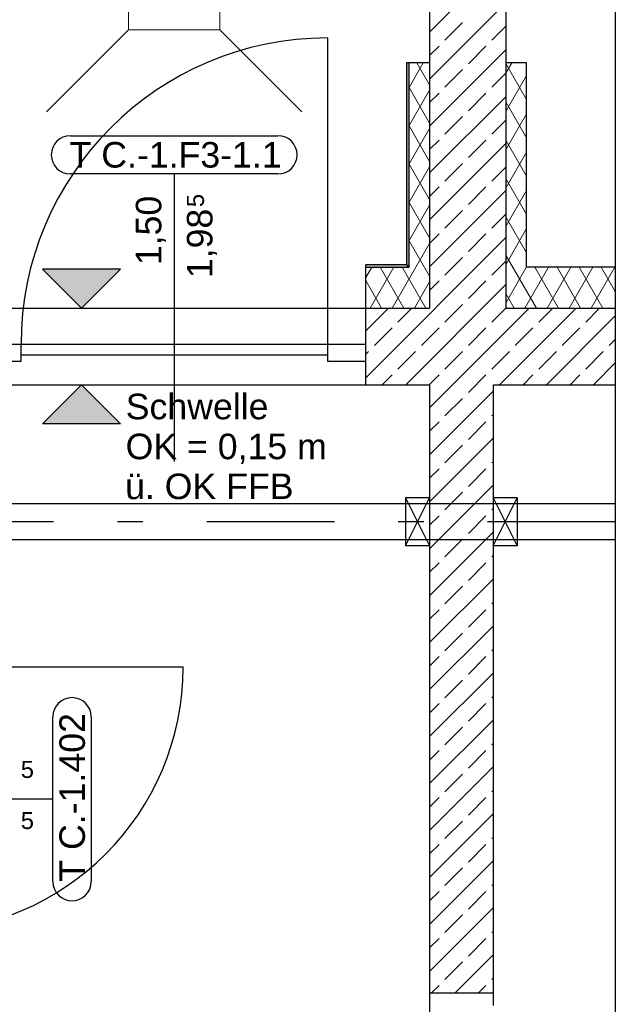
# Model space of a CAD drawing. Header units: metres. Extents: x 0 to 19.7, y 0 to 22.1.
# Tile 5 of 6: x 17.4 to 19.7, y 15.6 to 19.5. Entities that reach past the tile are written whole.
import ezdxf

# ---------------------------------------------------------------- set-up
doc = ezdxf.new("R2010")
doc.units = ezdxf.units.M
doc.linetypes.add('Continous_Ausgezogen', pattern=[0])
doc.linetypes.add('STRICHPUNKT', pattern=[1, 0.5, -0.25, 0, -0.25])
doc.layers.get('0').update_dxf_attribs({"lineweight": 0})
doc.layers.add('003ARCH_A', color=7, linetype='Continuous')
doc.layers.add('004TGA_S', color=7, linetype='Continuous')
doc.styles.add('ARIAL', font='arial.ttf')

msp = doc.modelspace()

# ---------------------------------------------------------------- hatches: boundary and pattern name
at = {"layer": '003ARCH_A', "linetype": 'Continuous', "lineweight": 0}
for points in [[(18.928, 18.5145), (18.928, 19.3045), (18.918, 19.3045), (18.918, 18.5145)], [(18.918, 18.5145), (18.758, 18.5145), (18.758, 18.5045), (18.918, 18.5045)], [(18.918, 18.5045), (18.9233, 18.5045), (18.918, 18.5145)], [(18.918, 18.5145), (18.9233, 18.5045), (18.928, 18.5045), (18.928, 18.5145)]]:
    msp.add_hatch(color=252, dxfattribs=at).paths.add_polyline_path(points)
at = {"layer": '003ARCH_A', "linetype": 'Continuous'}
for points in [[(17.7977, 18.4971), (17.4926, 18.4971), (17.6452, 18.3445)], [(17.7977, 17.892), (17.4926, 17.892), (17.6452, 18.0445)]]:
    msp.add_hatch(color=252, dxfattribs=at).paths.add_polyline_path(points)

# ---------------------------------------------------------------- linework, layer by layer
at = {"color": 0, "linetype": 'ByBlock'}
for p, q in [((17.8291, 19.791), (17.8291, 19.4339)), ((18.1863, 19.791), (18.1863, 19.4339)), ((17.5077, 19.1124), (17.8291, 19.4339)), ((18.1863, 19.4339), (17.8291, 19.4339)), ((18.1863, 19.4339), (18.5077, 19.1124))]:
    msp.add_line(p, q, dxfattribs=at)
at = {"layer": '003ARCH_A', "color": 252, "linetype": 'Continuous'}
for p, q in [((19.308, 18.3445), (19.308, 21.1945)), ((19.008, 20.8945), (19.008, 18.3445)), ((19.008, 19.3045), (18.918, 19.3045)), ((18.918, 19.3045), (18.918, 18.5145)), ((18.928, 18.5045), (18.928, 19.3045)), ((19.388, 19.3045), (19.308, 19.3045)), ((19.388, 18.5045), (19.388, 19.3045)), ((17.6016, 19.0195), (18.4144, 19.0195)), ((18.4144, 18.8695), (17.6016, 18.8695)), ((18.008, 18.8695), (18.008, 17.7445)), ((18.758, 18.0445), (18.758, 18.5145)), ((18.918, 18.5145), (18.758, 18.5145)), ((18.758, 18.5045), (18.928, 18.5045)), ((19.7354, 18.5045), (19.388, 18.5045)), ((17.008, 18.3445), (19.008, 18.3445)), ((19.308, 18.3445), (19.7354, 18.3445)), ((18.758, 18.202), (17.258, 18.202)), ((17.408, 18.162), (18.608, 18.162)), ((17.258, 18.137), (17.408, 18.137)), ((17.008, 18.0445), (19.008, 18.0445)), ((19.008, 18.0445), (19.008, 9.2795)), ((19.258, 18.0445), (19.7354, 18.0445)), ((19.258, 15.6141), (19.258, 18.0445)), ((18.043, 16.9395), (16.708, 16.9395)), ((17.533, 16.0994), (17.533, 16.7447)), ((17.683, 16.7447), (17.683, 16.0994)), ((17.533, 16.422), (16.408, 16.422)), ((19.008, 15.6641), (19.258, 15.6641))]:
    msp.add_line(p, q, dxfattribs=at)
at = {"layer": '003ARCH_A', "color": 252, "linetype": 'Continuous', "lineweight": 0}
for p, q in [((19.008, 19.4249), (19.308, 19.7249)), ((19.008, 19.2411), (19.308, 19.5411)), ((19.068, 19.3931), (19.137, 19.462)), ((19.2519, 19.3931), (19.308, 19.4492)), ((19.008, 19.333), (19.0451, 19.3701)), ((19.008, 19.0572), (19.308, 19.3572)), ((19.16, 19.3012), (19.2289, 19.3701)), ((18.928, 19.2087), (18.9833, 19.3045)), ((19.008, 19.219), (18.9586, 19.3045)), ((19.068, 19.2092), (19.137, 19.2782)), ((19.308, 19.2669), (19.3297, 19.3045)), ((19.388, 19.1608), (19.308, 19.2994)), ((19.2519, 19.2092), (19.308, 19.2653)), ((19.308, 19.1169), (19.388, 19.2555)), ((19.008, 19.069), (18.928, 19.2075)), ((18.928, 19.0587), (19.008, 19.1973)), ((19.008, 19.1492), (19.0451, 19.1862)), ((19.008, 18.8734), (19.308, 19.1734)), ((19.16, 19.1173), (19.2289, 19.1862)), ((19.388, 19.0108), (19.308, 19.1494)), ((19.068, 19.0254), (19.137, 19.0943)), ((19.2519, 19.0254), (19.308, 19.0815)), ((19.308, 18.9669), (19.388, 19.1055)), ((19.008, 18.919), (18.928, 19.0575)), ((18.928, 18.9087), (19.008, 19.0473)), ((19.008, 18.9653), (19.0451, 19.0024)), ((19.16, 18.9335), (19.2289, 19.0024)), ((19.008, 18.6896), (19.308, 18.9896)), ((19.388, 18.8608), (19.308, 18.9994)), ((19.308, 18.8169), (19.388, 18.9555)), ((19.008, 18.769), (18.928, 18.9075)), ((18.928, 18.7587), (19.008, 18.8973)), ((19.068, 18.8415), (19.137, 18.9105)), ((19.2519, 18.8415), (19.308, 18.8976)), ((19.388, 18.7108), (19.308, 18.8494)), ((19.008, 18.7815), (19.0451, 18.8186)), ((19.16, 18.7496), (19.2289, 18.8186)), ((19.008, 18.5057), (19.308, 18.8057)), ((19.308, 18.6669), (19.388, 18.8055)), ((19.008, 18.619), (18.928, 18.7575)), ((18.928, 18.6087), (19.008, 18.7473)), ((19.068, 18.6577), (19.137, 18.7266)), ((19.2519, 18.6577), (19.308, 18.7138)), ((19.388, 18.5608), (19.308, 18.6994)), ((19.308, 18.5169), (19.388, 18.6555)), ((18.758, 18.0719), (19.308, 18.6219)), ((19.008, 18.5976), (19.0451, 18.6347)), ((19.16, 18.5658), (19.2289, 18.6347)), ((18.8621, 18.3445), (19.008, 18.5973)), ((19.008, 18.469), (18.928, 18.6075)), ((19.068, 18.4738), (19.137, 18.5428)), ((19.4262, 18.3445), (19.308, 18.5494)), ((18.758, 18.4643), (18.7813, 18.5045)), ((18.7755, 18.3445), (18.8679, 18.5045)), ((18.9066, 18.3445), (18.8143, 18.5045)), ((18.9932, 18.3445), (18.9009, 18.5045)), ((19.2519, 18.4738), (19.308, 18.5299)), ((19.308, 18.3669), (19.388, 18.5055)), ((19.3817, 18.3445), (19.4741, 18.5045)), ((19.5128, 18.3445), (19.4205, 18.5045)), ((19.4683, 18.3445), (19.5607, 18.5045)), ((19.5994, 18.3445), (19.5071, 18.5045)), ((19.5549, 18.3445), (19.6473, 18.5045)), ((19.6861, 18.3445), (19.5937, 18.5045)), ((19.6415, 18.3445), (19.7339, 18.5045)), ((19.7354, 18.409), (19.6803, 18.5045)), ((18.82, 18.3445), (18.758, 18.452)), ((18.9145, 18.0445), (19.308, 18.438)), ((18.9487, 18.3445), (19.008, 18.4473)), ((19.008, 18.4138), (19.0451, 18.4509)), ((19.16, 18.3819), (19.2289, 18.4509)), ((19.3396, 18.3445), (19.308, 18.3994)), ((19.068, 18.29), (19.137, 18.3589)), ((18.758, 18.2557), (18.8468, 18.3445)), ((18.8842, 18.29), (18.9388, 18.3445)), ((19.008, 17.9542), (19.3984, 18.3445)), ((19.2519, 18.29), (19.308, 18.3461)), ((19.2822, 18.0445), (19.5822, 18.3445)), ((19.4357, 18.29), (19.4903, 18.3445)), ((19.4661, 18.0445), (19.7354, 18.3139)), ((19.6196, 18.29), (19.6741, 18.3445)), ((18.7923, 18.1981), (18.8612, 18.267)), ((18.9761, 18.1981), (19.0451, 18.267)), ((19.16, 18.1981), (19.2289, 18.267)), ((19.3438, 18.1981), (19.4128, 18.267)), ((19.5277, 18.1981), (19.5966, 18.267)), ((19.7115, 18.1981), (19.7354, 18.222)), ((18.758, 18.1638), (18.7693, 18.1751)), ((18.8842, 18.1061), (18.9531, 18.1751)), ((19.068, 18.1061), (19.137, 18.1751)), ((19.2519, 18.1061), (19.3208, 18.1751)), ((19.4357, 18.1061), (19.5047, 18.1751)), ((19.6196, 18.1061), (19.6885, 18.1751)), ((19.6499, 18.0445), (19.7354, 18.1301)), ((18.8226, 18.0445), (18.8612, 18.0832)), ((19.0065, 18.0445), (19.0451, 18.0832)), ((19.16, 18.0142), (19.2289, 18.0832)), ((19.3741, 18.0445), (19.4128, 18.0832)), ((19.558, 18.0445), (19.5966, 18.0832)), ((19.008, 17.7703), (19.258, 18.0203)), ((19.068, 17.9223), (19.137, 17.9912)), ((19.2519, 17.9223), (19.258, 17.9284)), ((19.008, 17.8622), (19.0451, 17.8993)), ((19.16, 17.8304), (19.2289, 17.8993)), ((19.008, 17.5865), (19.258, 17.8365)), ((19.068, 17.7384), (19.137, 17.8074)), ((19.2519, 17.7384), (19.258, 17.7445)), ((19.008, 17.6784), (19.0451, 17.7155)), ((19.16, 17.6465), (19.2289, 17.7155)), ((19.008, 17.4026), (19.258, 17.6526)), ((19.068, 17.5546), (19.137, 17.6235)), ((19.2519, 17.5546), (19.258, 17.5607)), ((19.008, 17.4945), (19.0451, 17.5316)), ((19.16, 17.4627), (19.2289, 17.5316)), ((19.008, 17.2188), (19.258, 17.4688)), ((19.068, 17.3708), (19.137, 17.4397)), ((19.008, 17.3107), (19.0451, 17.3478)), ((19.16, 17.2788), (19.2289, 17.3478)), ((19.2519, 17.3708), (19.258, 17.3768)), ((19.008, 17.0349), (19.258, 17.2849)), ((19.068, 17.1869), (19.137, 17.2558)), ((19.2519, 17.1869), (19.258, 17.193)), ((19.008, 17.1268), (19.0451, 17.1639)), ((19.16, 17.095), (19.2289, 17.1639)), ((19.008, 16.8511), (19.258, 17.1011)), ((19.068, 17.0031), (19.137, 17.072)), ((19.2519, 17.0031), (19.258, 17.0092)), ((19.008, 16.943), (19.0451, 16.9801)), ((19.16, 16.9111), (19.2289, 16.9801)), ((19.008, 16.6672), (19.258, 16.9172)), ((19.068, 16.8192), (19.137, 16.8881)), ((19.2519, 16.8192), (19.258, 16.8253)), ((19.008, 16.7592), (19.0451, 16.7962)), ((19.16, 16.7273), (19.2289, 16.7962)), ((19.008, 16.4834), (19.258, 16.7334)), ((19.068, 16.6354), (19.137, 16.7043)), ((19.008, 16.5753), (19.0451, 16.6124)), ((19.16, 16.5434), (19.2289, 16.6124)), ((19.2519, 16.6354), (19.258, 16.6415)), ((19.008, 16.2995), (19.258, 16.5495)), ((19.068, 16.4515), (19.137, 16.5205)), ((19.008, 16.3915), (19.0451, 16.4285)), ((19.16, 16.3596), (19.2289, 16.4285)), ((19.2519, 16.4515), (19.258, 16.4576)), ((19.008, 16.1157), (19.258, 16.3657)), ((19.068, 16.2677), (19.137, 16.3366)), ((19.2519, 16.2677), (19.258, 16.2738)), ((19.008, 16.2076), (19.0451, 16.2447)), ((19.16, 16.1757), (19.2289, 16.2447)), ((19.008, 15.9318), (19.258, 16.1818)), ((19.068, 16.0838), (19.137, 16.1528)), ((19.2519, 16.0838), (19.258, 16.0899)), ((19.008, 16.0238), (19.0451, 16.0608)), ((19.16, 15.9919), (19.2289, 16.0608)), ((19.008, 15.748), (19.258, 15.998)), ((19.068, 15.9), (19.137, 15.9689)), ((19.2519, 15.9), (19.258, 15.9061)), ((19.008, 15.8399), (19.0451, 15.877)), ((19.16, 15.808), (19.2289, 15.877)), ((19.108, 15.6641), (19.258, 15.8141)), ((19.068, 15.7161), (19.137, 15.7851)), ((19.0161, 15.6641), (19.0451, 15.6931)), ((19.1999, 15.6641), (19.2289, 15.6931)), ((19.2519, 15.7161), (19.258, 15.7222))]:
    msp.add_line(p, q, dxfattribs=at)
at = {"layer": '003ARCH_A', "color": 252}
for p, q in [((18.608, 19.402), (18.608, 18.137)), ((17.408, 18.137), (17.408, 18.202)), ((18.608, 18.137), (18.758, 18.137))]:
    msp.add_line(p, q, dxfattribs=at)
at = {"layer": '003ARCH_A', "color": 252, "linetype": 'Continous_Ausgezogen'}
for p, q in [((17.7977, 18.4971), (17.4926, 18.4971)), ((17.4926, 18.4971), (17.6452, 18.3445)), ((17.6452, 18.3445), (17.7977, 18.4971)), ((17.4926, 17.892), (17.6452, 18.0445)), ((17.6452, 18.0445), (17.7977, 17.892)), ((17.7977, 17.892), (17.4926, 17.892))]:
    msp.add_line(p, q, dxfattribs=at)
at = {"layer": '003ARCH_A', "color": 252}
msp.add_lwpolyline([(5.9927, 22.0508), (19.7354, 22.0508), (19.7354, 9.2795), (6, 9.2795)], close=True, dxfattribs=at)
at = {"layer": '003ARCH_A', "color": 252, "linetype": 'Continuous'}
for centre, radius, start, end in [((18.608, 18.202), 1.2, 90, 180), ((17.6016, 18.9445), 0.075, 90.0301, 269.9699), ((18.4144, 18.9445), 0.075, 270, 90), ((17.008, 16.9395), 1.035, 270, 0), ((17.608, 16.7447), 0.075, 0.0301, 179.9699), ((17.608, 16.0994), 0.075, 180, 0)]:
    msp.add_arc(centre, radius, start, end, dxfattribs=at)
at = {"layer": '004TGA_S', "color": 44, "linetype": 'Continuous'}
for p, q in [((19.7354, 17.5779), (10.6559, 17.5779)), ((10.6559, 17.4382), (19.7354, 17.4382))]:
    msp.add_line(p, q, dxfattribs=at)
at = {"layer": '004TGA_S', "color": 44}
for p, q in [((18.9139, 17.6018), (18.9139, 17.4143)), ((18.9139, 17.4143), (19.0077, 17.6018)), ((18.9139, 17.6018), (19.0077, 17.4143)), ((19.0077, 17.6018), (18.9139, 17.6018)), ((19.0077, 17.6018), (19.0077, 17.4143)), ((19.2577, 17.6018), (19.2577, 17.4143)), ((19.2577, 17.4143), (19.3514, 17.6018)), ((19.2577, 17.6018), (19.3514, 17.4143)), ((19.3514, 17.6018), (19.2577, 17.6018)), ((19.3514, 17.6018), (19.3514, 17.4143)), ((19.0077, 17.4143), (18.9139, 17.4143)), ((19.3514, 17.4143), (19.2577, 17.4143))]:
    msp.add_line(p, q, dxfattribs=at)
at = {"layer": '004TGA_S', "color": 7, "linetype": 'STRICHPUNKT'}
msp.add_line((19.7354, 17.5081), (10.6559, 17.5081), dxfattribs=at)

# ---------------------------------------------------------------- texts
at = {"layer": '003ARCH_A', "color": 252, "style": 'ARIAL'}
for s, p in [('T C.-1.F3-1.1', (17.5982, 18.8946)), ('Schwelle', (17.8181, 17.9093)), ('OK = 0,15 m', (17.8176, 17.753)), ('ü. OK FFB', (17.8155, 17.5968))]:
    msp.add_text(s, height=0.1, dxfattribs=at).set_placement(p)
for s, height, p in [('1,50', 0.1, (17.9576, 18.5124)), ('5', 0.0667, (18.1246, 18.7398)), ('1,98', 0.1, (18.1576, 18.4616))]:
    msp.add_text(s, height=height, rotation=90, dxfattribs=at).set_placement(p)
at = {"layer": '003ARCH_A', "color": 252, "insert": (17.6597, 16.0993), "char_height": 0.1, "attachment_point": 7, "rotation": 90, "style": 'ARIAL'}
msp.add_mtext('{T C.-1.402}', dxfattribs=at)
at = {"layer": '003ARCH_A', "color": 252, "char_height": 0.06667, "attachment_point": 7, "style": 'ARIAL'}
for insert in [(17.4071, 16.5043), (17.4071, 16.3043)]:
    msp.add_mtext('{5}', dxfattribs=dict(at, insert=insert))

doc.saveas('drawing.dxf')
